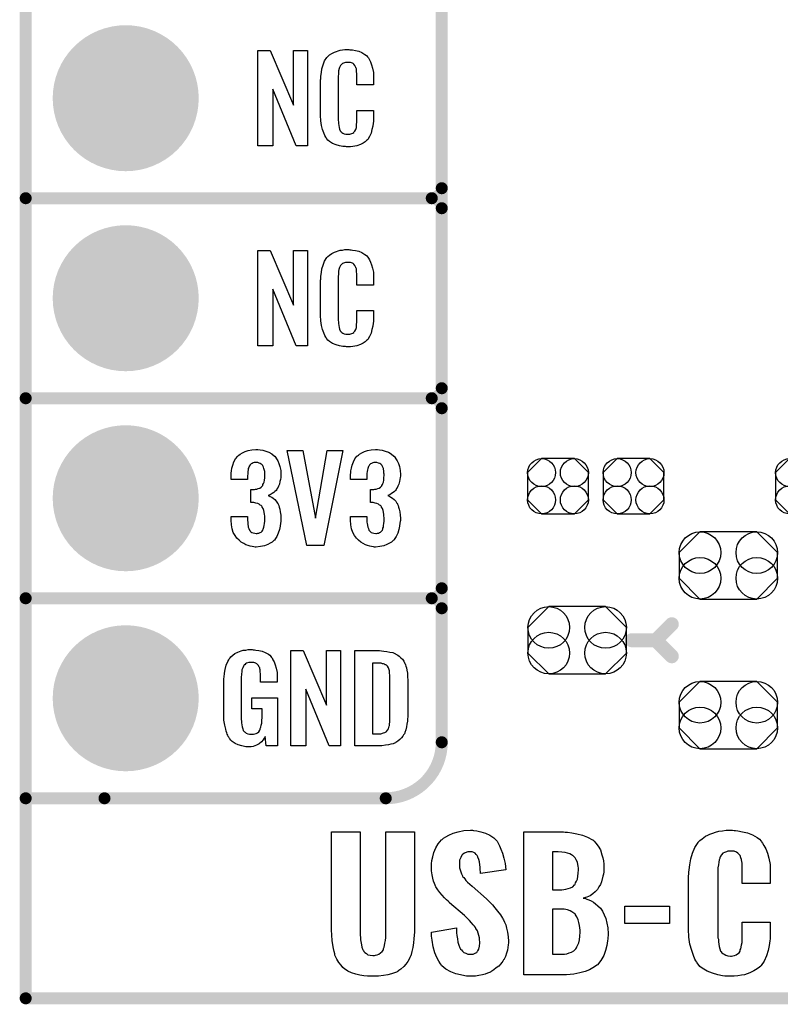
# Model space of a CAD drawing. Extents: x -0.07 to 0.96, y -0.15 to 1.54.
# Tile 1 of 14: x -0.05 to 0.33, y -0.15 to 0.34. Entities that reach past the tile are written whole.
import ezdxf

# ---------------------------------------------------------------- set-up
doc = ezdxf.new("R2010")
doc.units = 0
doc.layers.get('0').update_dxf_attribs({"linetype": 'CONTINUOUS'})
for name, color, linetype in [('gko', 6, 'CONTINUOUS'), ('gto', 2, 'CONTINUOUS'), ('gts', 1, 'CONTINUOUS')]:
    doc.layers.add(name, color=color, linetype=linetype)

# ---------------------------------------------------------------- blocks, each defined once
blk = doc.blocks.new('D35')
at = {"const_width": 0.003}
blk.add_lwpolyline([(-0.0015, 0, 1), (0.0015, 0, 1)], format="xyb", close=True, dxfattribs=at)
blk = doc.blocks.new('D37')
at = {"const_width": 0.0035}
blk.add_lwpolyline([(-0.00175, 0, 1), (0.00175, 0, 1)], format="xyb", close=True, dxfattribs=at)
blk = doc.blocks.new('D45')
blk.add_lwpolyline([(0.0152, -0.0068), (0.0152, 0.0068), (0.0082, 0.0138), (-0.0082, 0.0138), (-0.0152, 0.0068), (-0.0152, -0.0068), (-0.0082, -0.0138), (0.0082, -0.0138)], close=True)
for centre in [(-0.0082, 0.0068), (0.0082, 0.0068), (-0.0082, -0.0068), (0.0082, -0.0068)]:
    blk.add_circle(centre, 0.007)
blk = doc.blocks.new('D55')
blk.add_lwpolyline([(-0.0142, -0.0168), (0.0142, -0.0168), (0.0246, -0.0064), (0.0246, 0.0064), (0.0142, 0.0168), (-0.0142, 0.0168), (-0.0246, 0.0064), (-0.0246, -0.0064)], close=True)
for centre in [(-0.0142, 0.0064), (0.0142, 0.0064), (-0.0142, -0.0064), (0.0142, -0.0064)]:
    blk.add_circle(centre, 0.0104)
blk = doc.blocks.new('D61')
at = {"const_width": 0.0365}
blk.add_lwpolyline([(-0.01825, 0, 1), (0.01825, 0, 1)], format="xyb", close=True, dxfattribs=at)

msp = doc.modelspace()

# ---------------------------------------------------------------- linework, layer by layer
at = {"layer": 'gko', "color": 6, "const_width": 0.006}
for points in [[(-0.05, -0.15), (-0.05, 1.45)], [(-0.05, -0.15), (0.85, -0.15)]]:
    msp.add_lwpolyline(points, dxfattribs=at)
at = {"layer": 'gto', "color": 2}
for points, const_width in [([(0.158, -0.022), (0.158, 0.722)], 0.006), ([(0.158, 0.255), (0.158, 0.345)], 0.006), ([(-0.05, 0.25), (0.153, 0.25)], 0.006), ([(-0.05, 0.25), (0.153, 0.25)], 0.006), ([(0.153, 0.25), (0.153, 0.25)], 0.006), ([(0.153, 0.25), (0.153, 0.25)], 0.006), ([(0.158, 0.245), (0.158, 0.245)], 0.006), ([(0.158, 0.245), (0.158, 0.245)], 0.006), ([(0.158, 0.245), (0.158, 0.245)], 0.006), ([(0.158, 0.245), (0.158, 0.245)], 0.006), ([(0.158, 0.155), (0.158, 0.245)], 0.006), ([(-0.05, 0.15), (0.153, 0.15)], 0.006), ([(-0.05, 0.15), (0.153, 0.15)], 0.006), ([(0.153, 0.15), (0.153, 0.15)], 0.006), ([(0.153, 0.15), (0.153, 0.15)], 0.006), ([(0.158, 0.145), (0.158, 0.145)], 0.006), ([(0.158, 0.145), (0.158, 0.145)], 0.006), ([(0.158, 0.145), (0.158, 0.145)], 0.006), ([(0.158, 0.145), (0.158, 0.145)], 0.006), ([(0.158, 0.055), (0.158, 0.145)], 0.006), ([(-0.05, 0.05), (0.153, 0.05)], 0.006), ([(-0.05, 0.05), (0.153, 0.05)], 0.006), ([(0.153, 0.05), (0.153, 0.05)], 0.006), ([(0.153, 0.05), (0.153, 0.05)], 0.006), ([(0.158, 0.045), (0.158, 0.045)], 0.006), ([(0.158, 0.045), (0.158, 0.045)], 0.006), ([(0.158, 0.045), (0.158, 0.045)], 0.006), ([(0.158, 0.045), (0.158, 0.045)], 0.006), ([(0.265, 0.029), (0.273, 0.037)], 0.007), ([(0.253, 0.029), (0.265, 0.029)], 0.007), ([(0.265, 0.029), (0.273, 0.021)], 0.007), ([(-0.05, -0.05), (-0.0106, -0.05)], 0.006), ([(-0.05, -0.05), (0.13, -0.05)], 0.006), ([(0.13, -0.05), (0.13, -0.05)], 0.006), ([(0.13, -0.05), (0.13, -0.05)], 0.006)]:
    msp.add_lwpolyline(points, dxfattribs=dict(at, const_width=const_width))
for points in [[(0.0909, 0.2762), (0.0852, 0.2762), (0.0735, 0.3046), (0.0735, 0.2762), (0.0661, 0.2762), (0.0661, 0.3238), (0.0722, 0.3238), (0.0838, 0.2966), (0.0838, 0.3238), (0.0909, 0.3238), (0.0909, 0.2762)], [(0.1121, 0.3242), (0.1127, 0.3242), (0.1133, 0.3241), (0.1149, 0.3239), (0.1165, 0.3235), (0.1181, 0.3228), (0.1196, 0.3219), (0.1203, 0.3214), (0.1209, 0.3207), (0.121, 0.3205), (0.1214, 0.3201), (0.1218, 0.3192), (0.1224, 0.3181), (0.1229, 0.3167), (0.1234, 0.315), (0.1238, 0.3129), (0.1239, 0.3106), (0.1239, 0.3066), (0.1155, 0.3066), (0.1155, 0.3107), (0.1155, 0.3108), (0.1155, 0.3111), (0.1155, 0.3116), (0.1155, 0.3121), (0.1154, 0.3134), (0.1154, 0.3141), (0.1153, 0.3146), (0.1153, 0.3147), (0.1152, 0.3149), (0.115, 0.3154), (0.1146, 0.3163), (0.1141, 0.317), (0.1139, 0.3172), (0.1137, 0.3173), (0.1133, 0.3175), (0.1129, 0.3177), (0.1124, 0.3178), (0.1117, 0.3179), (0.1106, 0.3179), (0.1103, 0.3179), (0.1098, 0.3179), (0.1088, 0.3175), (0.1083, 0.3173), (0.1079, 0.3169), (0.1077, 0.3167), (0.1073, 0.3163), (0.1068, 0.3154), (0.1065, 0.3143), (0.1065, 0.3142), (0.1065, 0.3141), (0.1064, 0.3137), (0.1064, 0.3132), (0.1063, 0.3127), (0.1063, 0.3119), (0.1062, 0.3111), (0.1062, 0.3102), (0.1062, 0.2895), (0.1062, 0.2894), (0.1062, 0.2889), (0.1063, 0.2882), (0.1063, 0.2873), (0.1067, 0.2854), (0.1068, 0.2845), (0.1072, 0.2837), (0.1073, 0.2836), (0.1074, 0.2834), (0.1077, 0.2832), (0.108, 0.2829), (0.1086, 0.2825), (0.1092, 0.2822), (0.1101, 0.2821), (0.111, 0.282), (0.1114, 0.282), (0.1117, 0.2821), (0.1121, 0.2821), (0.1131, 0.2823), (0.1136, 0.2826), (0.114, 0.2829), (0.1141, 0.2829), (0.1141, 0.2831), (0.1145, 0.2835), (0.115, 0.2844), (0.1153, 0.2854), (0.1153, 0.2855), (0.1154, 0.2857), (0.1154, 0.286), (0.1154, 0.2865), (0.1154, 0.2871), (0.1155, 0.2878), (0.1155, 0.2886), (0.1155, 0.2895), (0.1155, 0.2938), (0.1239, 0.2938), (0.1239, 0.29), (0.1239, 0.2899), (0.1239, 0.2897), (0.1239, 0.2894), (0.1239, 0.2889), (0.1238, 0.2883), (0.1237, 0.2876), (0.1235, 0.2861), (0.1231, 0.2844), (0.1227, 0.2826), (0.1219, 0.2809), (0.121, 0.2794), (0.1209, 0.2792), (0.1204, 0.2788), (0.1197, 0.2782), (0.1187, 0.2775), (0.1173, 0.2769), (0.1155, 0.2762), (0.1146, 0.276), (0.1135, 0.2759), (0.1123, 0.2757), (0.1103, 0.2757), (0.1098, 0.2758), (0.1092, 0.2758), (0.1085, 0.2759), (0.1069, 0.2762), (0.1052, 0.2767), (0.1034, 0.2774), (0.1018, 0.2784), (0.1011, 0.279), (0.1005, 0.2797), (0.1005, 0.2798), (0.1004, 0.2799), (0.1002, 0.2802), (0.1, 0.2805), (0.0995, 0.2814), (0.099, 0.2827), (0.0983, 0.2844), (0.0979, 0.2864), (0.0975, 0.2887), (0.0974, 0.2914), (0.0974, 0.3083), (0.0974, 0.3084), (0.0974, 0.3087), (0.0974, 0.3091), (0.0975, 0.3096), (0.0975, 0.3103), (0.0976, 0.311), (0.0978, 0.3128), (0.0981, 0.3147), (0.0987, 0.3167), (0.0994, 0.3186), (0.1005, 0.3203), (0.1005, 0.3203), (0.1006, 0.3204), (0.101, 0.3209), (0.1018, 0.3216), (0.103, 0.3223), (0.1043, 0.323), (0.1053, 0.3234), (0.1062, 0.3237), (0.1072, 0.324), (0.1084, 0.3241), (0.1096, 0.3243), (0.1116, 0.3243), (0.1121, 0.3242)], [(0.0909, 0.1762), (0.0852, 0.1762), (0.0735, 0.2046), (0.0735, 0.1762), (0.0661, 0.1762), (0.0661, 0.2238), (0.0722, 0.2238), (0.0838, 0.1966), (0.0838, 0.2238), (0.0909, 0.2238), (0.0909, 0.1762)], [(0.1121, 0.2242), (0.1127, 0.2242), (0.1133, 0.2241), (0.1149, 0.2239), (0.1165, 0.2235), (0.1181, 0.2228), (0.1196, 0.2219), (0.1203, 0.2214), (0.1209, 0.2207), (0.121, 0.2205), (0.1214, 0.2201), (0.1218, 0.2192), (0.1224, 0.2181), (0.1229, 0.2167), (0.1234, 0.215), (0.1238, 0.213), (0.1239, 0.2106), (0.1239, 0.2066), (0.1155, 0.2066), (0.1155, 0.2107), (0.1155, 0.2108), (0.1155, 0.2111), (0.1155, 0.2116), (0.1155, 0.2121), (0.1154, 0.2134), (0.1154, 0.2141), (0.1153, 0.2146), (0.1153, 0.2147), (0.1152, 0.2149), (0.115, 0.2154), (0.1146, 0.2163), (0.1141, 0.217), (0.1139, 0.2172), (0.1137, 0.2173), (0.1133, 0.2175), (0.1129, 0.2177), (0.1124, 0.2178), (0.1117, 0.2179), (0.1106, 0.2179), (0.1103, 0.2179), (0.1098, 0.2179), (0.1088, 0.2175), (0.1083, 0.2173), (0.1079, 0.2169), (0.1077, 0.2167), (0.1073, 0.2163), (0.1068, 0.2154), (0.1065, 0.2143), (0.1065, 0.2142), (0.1065, 0.2141), (0.1064, 0.2137), (0.1064, 0.2132), (0.1063, 0.2127), (0.1063, 0.2119), (0.1062, 0.2111), (0.1062, 0.2102), (0.1062, 0.1895), (0.1062, 0.1894), (0.1062, 0.1889), (0.1063, 0.1882), (0.1063, 0.1873), (0.1067, 0.1854), (0.1068, 0.1845), (0.1072, 0.1837), (0.1073, 0.1836), (0.1074, 0.1834), (0.1077, 0.1832), (0.108, 0.1829), (0.1086, 0.1825), (0.1092, 0.1822), (0.1101, 0.1821), (0.111, 0.182), (0.1114, 0.182), (0.1117, 0.1821), (0.1121, 0.1821), (0.1131, 0.1823), (0.1136, 0.1826), (0.114, 0.1829), (0.1141, 0.1829), (0.1141, 0.1831), (0.1145, 0.1835), (0.115, 0.1844), (0.1153, 0.1854), (0.1153, 0.1855), (0.1154, 0.1857), (0.1154, 0.186), (0.1154, 0.1865), (0.1154, 0.187), (0.1155, 0.1878), (0.1155, 0.1886), (0.1155, 0.1895), (0.1155, 0.1938), (0.1239, 0.1938), (0.1239, 0.19), (0.1239, 0.1899), (0.1239, 0.1897), (0.1239, 0.1894), (0.1239, 0.1889), (0.1238, 0.1883), (0.1237, 0.1876), (0.1235, 0.1861), (0.1231, 0.1844), (0.1227, 0.1826), (0.1219, 0.1809), (0.121, 0.1794), (0.1209, 0.1792), (0.1204, 0.1788), (0.1197, 0.1782), (0.1187, 0.1775), (0.1173, 0.1769), (0.1155, 0.1762), (0.1146, 0.176), (0.1135, 0.1759), (0.1123, 0.1757), (0.1103, 0.1757), (0.1098, 0.1758), (0.1092, 0.1758), (0.1085, 0.1759), (0.1069, 0.1762), (0.1052, 0.1767), (0.1034, 0.1774), (0.1018, 0.1784), (0.1011, 0.179), (0.1005, 0.1797), (0.1005, 0.1798), (0.1004, 0.1799), (0.1002, 0.1802), (0.1, 0.1805), (0.0995, 0.1814), (0.099, 0.1827), (0.0983, 0.1844), (0.0979, 0.1864), (0.0975, 0.1887), (0.0974, 0.1914), (0.0974, 0.2083), (0.0974, 0.2084), (0.0974, 0.2087), (0.0974, 0.2091), (0.0975, 0.2096), (0.0975, 0.2103), (0.0976, 0.211), (0.0978, 0.2128), (0.0981, 0.2147), (0.0987, 0.2166), (0.0994, 0.2186), (0.1005, 0.2203), (0.1005, 0.2203), (0.1006, 0.2204), (0.101, 0.2209), (0.1018, 0.2216), (0.103, 0.2223), (0.1043, 0.223), (0.1053, 0.2234), (0.1062, 0.2237), (0.1072, 0.224), (0.1084, 0.2241), (0.1096, 0.2243), (0.1116, 0.2243), (0.1121, 0.2242)], [(0.0661, 0.1243), (0.0672, 0.1242), (0.0685, 0.124), (0.07, 0.1235), (0.0716, 0.123), (0.0731, 0.1222), (0.0744, 0.1211), (0.0746, 0.121), (0.0749, 0.1206), (0.0754, 0.1197), (0.076, 0.1187), (0.0766, 0.1174), (0.0771, 0.1159), (0.0775, 0.1139), (0.0776, 0.1118), (0.0776, 0.1116), (0.0776, 0.1111), (0.0775, 0.1103), (0.0774, 0.1094), (0.0771, 0.1083), (0.0769, 0.1071), (0.0764, 0.106), (0.0759, 0.1049), (0.0758, 0.1048), (0.0756, 0.1044), (0.0752, 0.1039), (0.0746, 0.1034), (0.074, 0.1028), (0.0733, 0.1023), (0.0723, 0.1017), (0.0713, 0.1013), (0.0714, 0.1013), (0.0718, 0.1012), (0.0723, 0.1009), (0.073, 0.1005), (0.0737, 0.1), (0.0746, 0.0993), (0.0753, 0.0985), (0.0759, 0.0975), (0.076, 0.0975), (0.0762, 0.0971), (0.0765, 0.0964), (0.0768, 0.0956), (0.0771, 0.0945), (0.0773, 0.0932), (0.0775, 0.0916), (0.0776, 0.09), (0.0776, 0.0899), (0.0776, 0.0897), (0.0776, 0.0893), (0.0776, 0.0889), (0.0775, 0.0883), (0.0774, 0.0876), (0.0772, 0.0861), (0.0769, 0.0843), (0.0763, 0.0826), (0.0756, 0.0809), (0.0746, 0.0793), (0.0745, 0.0791), (0.074, 0.0788), (0.0733, 0.0781), (0.0722, 0.0775), (0.071, 0.0768), (0.0694, 0.0762), (0.0674, 0.0758), (0.0652, 0.0756), (0.0647, 0.0756), (0.0641, 0.0757), (0.0633, 0.0758), (0.0623, 0.076), (0.0612, 0.0764), (0.0601, 0.0767), (0.059, 0.0773), (0.0578, 0.078), (0.0567, 0.079), (0.0556, 0.08), (0.0547, 0.0814), (0.0538, 0.0828), (0.0533, 0.0847), (0.0529, 0.0867), (0.0527, 0.0891), (0.0527, 0.0908), (0.0609, 0.0908), (0.0609, 0.0894), (0.0609, 0.0892), (0.0609, 0.0889), (0.061, 0.0881), (0.0611, 0.0874), (0.0613, 0.0856), (0.0616, 0.0848), (0.0619, 0.084), (0.062, 0.084), (0.0621, 0.0838), (0.0623, 0.0835), (0.0626, 0.0832), (0.0631, 0.0829), (0.0637, 0.0827), (0.0645, 0.0825), (0.0653, 0.0824), (0.0657, 0.0824), (0.0661, 0.0825), (0.0666, 0.0826), (0.0672, 0.0828), (0.0677, 0.0831), (0.0683, 0.0836), (0.0686, 0.0841), (0.0686, 0.0842), (0.0688, 0.0845), (0.0689, 0.085), (0.0691, 0.0855), (0.0693, 0.0864), (0.0694, 0.0873), (0.0696, 0.0885), (0.0696, 0.0898), (0.0696, 0.09), (0.0696, 0.0904), (0.0695, 0.0911), (0.0694, 0.092), (0.069, 0.0938), (0.0687, 0.0948), (0.0683, 0.0956), (0.0682, 0.0957), (0.068, 0.096), (0.0677, 0.0963), (0.0672, 0.0966), (0.0667, 0.0971), (0.066, 0.0974), (0.065, 0.0976), (0.064, 0.0978), (0.0626, 0.0978), (0.0626, 0.1044), (0.0644, 0.1044), (0.0649, 0.1045), (0.0656, 0.1046), (0.0663, 0.1048), (0.0671, 0.1051), (0.0677, 0.1055), (0.0683, 0.1061), (0.0684, 0.1062), (0.0685, 0.1063), (0.0686, 0.1068), (0.0689, 0.1074), (0.0692, 0.1081), (0.0694, 0.1091), (0.0695, 0.1102), (0.0696, 0.1115), (0.0696, 0.1117), (0.0696, 0.1121), (0.0695, 0.1126), (0.0695, 0.1133), (0.0691, 0.1148), (0.0689, 0.1156), (0.0685, 0.1162), (0.0685, 0.1163), (0.0684, 0.1165), (0.0681, 0.1168), (0.0678, 0.1171), (0.0673, 0.1173), (0.0667, 0.1176), (0.066, 0.1178), (0.0651, 0.1179), (0.0648, 0.1179), (0.0643, 0.1178), (0.0638, 0.1177), (0.0633, 0.1174), (0.0627, 0.1172), (0.0622, 0.1167), (0.0618, 0.1161), (0.0618, 0.116), (0.0617, 0.1159), (0.0615, 0.1154), (0.0613, 0.1149), (0.0612, 0.1142), (0.0611, 0.1134), (0.061, 0.1123), (0.0609, 0.1111), (0.0609, 0.1094), (0.0527, 0.1094), (0.0527, 0.1116), (0.0527, 0.1117), (0.0527, 0.1119), (0.0527, 0.1122), (0.0528, 0.1126), (0.0529, 0.1137), (0.0531, 0.1151), (0.0536, 0.1166), (0.0541, 0.1182), (0.0549, 0.1197), (0.056, 0.121), (0.0562, 0.1212), (0.0566, 0.1216), (0.0573, 0.1221), (0.0584, 0.1227), (0.0597, 0.1234), (0.0612, 0.1238), (0.063, 0.1242), (0.0651, 0.1244), (0.0657, 0.1244), (0.0661, 0.1243)], [(0.099, 0.0763), (0.0905, 0.0763), (0.0808, 0.1238), (0.0885, 0.1238), (0.0948, 0.0901), (0.1007, 0.1238), (0.1085, 0.1238), (0.099, 0.0763)], [(0.1258, 0.1243), (0.1269, 0.1242), (0.1282, 0.124), (0.1297, 0.1235), (0.1313, 0.123), (0.1327, 0.1222), (0.134, 0.1211), (0.1342, 0.121), (0.1346, 0.1206), (0.1351, 0.1197), (0.1357, 0.1187), (0.1363, 0.1174), (0.1368, 0.1159), (0.1372, 0.1139), (0.1373, 0.1118), (0.1373, 0.1116), (0.1373, 0.1111), (0.1372, 0.1103), (0.1371, 0.1094), (0.1368, 0.1083), (0.1365, 0.1071), (0.1361, 0.106), (0.1355, 0.1049), (0.1354, 0.1048), (0.1352, 0.1044), (0.1349, 0.1039), (0.1343, 0.1034), (0.1337, 0.1028), (0.1329, 0.1023), (0.132, 0.1017), (0.131, 0.1013), (0.1311, 0.1013), (0.1314, 0.1012), (0.132, 0.1009), (0.1326, 0.1005), (0.1334, 0.1), (0.1342, 0.0993), (0.135, 0.0985), (0.1356, 0.0975), (0.1357, 0.0975), (0.1359, 0.0971), (0.1362, 0.0964), (0.1364, 0.0956), (0.1367, 0.0945), (0.137, 0.0932), (0.1372, 0.0916), (0.1373, 0.09), (0.1373, 0.0899), (0.1373, 0.0897), (0.1373, 0.0893), (0.1373, 0.0889), (0.1372, 0.0883), (0.1371, 0.0876), (0.1369, 0.0861), (0.1365, 0.0843), (0.136, 0.0826), (0.1352, 0.0809), (0.1342, 0.0793), (0.1341, 0.0791), (0.1337, 0.0788), (0.1329, 0.0781), (0.1319, 0.0775), (0.1306, 0.0768), (0.129, 0.0762), (0.1271, 0.0758), (0.1249, 0.0756), (0.1243, 0.0756), (0.1238, 0.0757), (0.1229, 0.0758), (0.122, 0.076), (0.1209, 0.0764), (0.1198, 0.0767), (0.1187, 0.0773), (0.1175, 0.078), (0.1164, 0.079), (0.1153, 0.08), (0.1143, 0.0814), (0.1135, 0.0828), (0.1129, 0.0847), (0.1126, 0.0867), (0.1124, 0.0891), (0.1124, 0.0908), (0.1205, 0.0908), (0.1205, 0.0894), (0.1205, 0.0892), (0.1205, 0.0889), (0.1206, 0.0881), (0.1207, 0.0874), (0.121, 0.0856), (0.1213, 0.0848), (0.1215, 0.084), (0.1216, 0.084), (0.1217, 0.0838), (0.122, 0.0835), (0.1223, 0.0832), (0.1227, 0.0829), (0.1234, 0.0827), (0.1241, 0.0825), (0.125, 0.0824), (0.1253, 0.0824), (0.1258, 0.0825), (0.1263, 0.0826), (0.1268, 0.0828), (0.1274, 0.0831), (0.1279, 0.0836), (0.1283, 0.0841), (0.1283, 0.0842), (0.1285, 0.0845), (0.1286, 0.085), (0.1288, 0.0855), (0.1289, 0.0864), (0.129, 0.0873), (0.1292, 0.0885), (0.1292, 0.0898), (0.1292, 0.09), (0.1292, 0.0904), (0.1291, 0.0911), (0.129, 0.092), (0.1287, 0.0938), (0.1284, 0.0948), (0.1279, 0.0956), (0.1278, 0.0957), (0.1277, 0.096), (0.1274, 0.0963), (0.1269, 0.0966), (0.1264, 0.0971), (0.1256, 0.0974), (0.1247, 0.0976), (0.1237, 0.0978), (0.1223, 0.0978), (0.1223, 0.1044), (0.124, 0.1044), (0.1246, 0.1045), (0.1252, 0.1046), (0.126, 0.1048), (0.1267, 0.1051), (0.1274, 0.1055), (0.1279, 0.1061), (0.128, 0.1062), (0.1281, 0.1063), (0.1283, 0.1068), (0.1286, 0.1074), (0.1289, 0.1081), (0.129, 0.1091), (0.1291, 0.1102), (0.1292, 0.1115), (0.1292, 0.1117), (0.1292, 0.1121), (0.1291, 0.1126), (0.1291, 0.1133), (0.1288, 0.1148), (0.1286, 0.1156), (0.1282, 0.1162), (0.1282, 0.1163), (0.128, 0.1165), (0.1277, 0.1168), (0.1275, 0.1171), (0.127, 0.1173), (0.1264, 0.1176), (0.1256, 0.1178), (0.1248, 0.1179), (0.1244, 0.1179), (0.124, 0.1178), (0.1235, 0.1177), (0.1229, 0.1174), (0.1224, 0.1172), (0.1218, 0.1167), (0.1215, 0.1161), (0.1215, 0.116), (0.1214, 0.1159), (0.1212, 0.1154), (0.121, 0.1149), (0.1209, 0.1142), (0.1207, 0.1134), (0.1206, 0.1123), (0.1205, 0.1111), (0.1205, 0.1094), (0.1124, 0.1094), (0.1124, 0.1116), (0.1124, 0.1117), (0.1124, 0.1119), (0.1124, 0.1122), (0.1125, 0.1126), (0.1126, 0.1137), (0.1128, 0.1151), (0.1132, 0.1166), (0.1138, 0.1182), (0.1145, 0.1197), (0.1156, 0.121), (0.1158, 0.1212), (0.1163, 0.1216), (0.1169, 0.1221), (0.118, 0.1227), (0.1193, 0.1234), (0.1209, 0.1238), (0.1227, 0.1242), (0.1248, 0.1244), (0.1253, 0.1244), (0.1258, 0.1243)], [(0.0637, 0.0242), (0.0644, 0.0242), (0.065, 0.0241), (0.0665, 0.0239), (0.0682, 0.0235), (0.0698, 0.0228), (0.0714, 0.022), (0.0721, 0.0215), (0.0727, 0.0208), (0.0728, 0.0206), (0.0732, 0.0202), (0.0736, 0.0193), (0.0743, 0.0182), (0.0748, 0.0167), (0.0753, 0.015), (0.0757, 0.0129), (0.0758, 0.0105), (0.0758, 0.008), (0.0674, 0.008), (0.0674, 0.0106), (0.0674, 0.0107), (0.0674, 0.0111), (0.0674, 0.0116), (0.0674, 0.0121), (0.0672, 0.0134), (0.0672, 0.0142), (0.0671, 0.0147), (0.0671, 0.0148), (0.067, 0.015), (0.067, 0.0153), (0.0668, 0.0156), (0.0664, 0.0164), (0.0658, 0.0171), (0.0656, 0.0172), (0.0653, 0.0174), (0.065, 0.0176), (0.0646, 0.0177), (0.064, 0.0179), (0.0635, 0.0179), (0.0623, 0.0179), (0.062, 0.0179), (0.0615, 0.0179), (0.0604, 0.0175), (0.0599, 0.0172), (0.0595, 0.0168), (0.0593, 0.0167), (0.0589, 0.0161), (0.0585, 0.0153), (0.0581, 0.0142), (0.0581, 0.0141), (0.0581, 0.0139), (0.058, 0.0135), (0.058, 0.013), (0.0579, 0.0124), (0.0579, 0.0117), (0.0578, 0.0108), (0.0578, 0.0099), (0.0578, -0.01), (0.0578, -0.0102), (0.0578, -0.0106), (0.0579, -0.0114), (0.0579, -0.0123), (0.0581, -0.0132), (0.0583, -0.0142), (0.0585, -0.0153), (0.0588, -0.0161), (0.0589, -0.0162), (0.059, -0.0164), (0.0594, -0.0167), (0.0598, -0.017), (0.0603, -0.0174), (0.0611, -0.0178), (0.0619, -0.0179), (0.0629, -0.018), (0.0634, -0.018), (0.0639, -0.0179), (0.0646, -0.0178), (0.0652, -0.0176), (0.0659, -0.0172), (0.0665, -0.0167), (0.067, -0.016), (0.0671, -0.0159), (0.0672, -0.0156), (0.0673, -0.0151), (0.0676, -0.0144), (0.0678, -0.0135), (0.068, -0.0124), (0.0681, -0.0111), (0.0682, -0.0096), (0.0682, -0.0052), (0.0631, -0.0052), (0.0631, 0.0003), (0.0759, 0.0003), (0.0759, -0.0238), (0.0703, -0.0238), (0.0697, -0.0191), (0.0697, -0.0192), (0.0697, -0.0193), (0.0693, -0.02), (0.0687, -0.0208), (0.0679, -0.0217), (0.0668, -0.0227), (0.0654, -0.0235), (0.0637, -0.0241), (0.0627, -0.0242), (0.0617, -0.0243), (0.0611, -0.0243), (0.0606, -0.0242), (0.06, -0.0242), (0.0594, -0.0241), (0.058, -0.0238), (0.0563, -0.0233), (0.0548, -0.0226), (0.0533, -0.0216), (0.0525, -0.021), (0.052, -0.0203), (0.052, -0.0202), (0.0519, -0.0201), (0.0517, -0.0198), (0.0515, -0.0195), (0.0513, -0.0191), (0.0511, -0.0185), (0.0508, -0.0179), (0.0505, -0.0172), (0.0502, -0.0164), (0.05, -0.0154), (0.0495, -0.0134), (0.0491, -0.0109), (0.049, -0.0081), (0.049, 0.0079), (0.049, 0.008), (0.049, 0.0082), (0.049, 0.0086), (0.0491, 0.0092), (0.0491, 0.0099), (0.0492, 0.0106), (0.0494, 0.0125), (0.0498, 0.0144), (0.0503, 0.0165), (0.0511, 0.0184), (0.0515, 0.0193), (0.0521, 0.0202), (0.0521, 0.0203), (0.0523, 0.0203), (0.0526, 0.0208), (0.0535, 0.0215), (0.0546, 0.0223), (0.056, 0.023), (0.0569, 0.0234), (0.0578, 0.0237), (0.0588, 0.024), (0.06, 0.0241), (0.0612, 0.0243), (0.0633, 0.0243), (0.0637, 0.0242)], [(0.1074, -0.0238), (0.1017, -0.0238), (0.09, 0.0046), (0.09, -0.0238), (0.0826, -0.0238), (0.0826, 0.0238), (0.0887, 0.0238), (0.1003, -0.0034), (0.1003, 0.0238), (0.1074, 0.0238), (0.1074, -0.0238)], [(0.1278, 0.0237), (0.1291, 0.0236), (0.1306, 0.0234), (0.1321, 0.0231), (0.1336, 0.0228), (0.1349, 0.0222), (0.1351, 0.0221), (0.1354, 0.0219), (0.136, 0.0216), (0.1367, 0.021), (0.1375, 0.0203), (0.1383, 0.0195), (0.139, 0.0185), (0.1396, 0.0174), (0.1397, 0.0172), (0.1398, 0.0168), (0.14, 0.0161), (0.1403, 0.0152), (0.1405, 0.014), (0.1408, 0.0125), (0.1409, 0.0108), (0.141, 0.009), (0.141, -0.0083), (0.141, -0.0084), (0.141, -0.0086), (0.141, -0.0089), (0.141, -0.0093), (0.1409, -0.0103), (0.1408, -0.0115), (0.1406, -0.0129), (0.1404, -0.0143), (0.14, -0.0158), (0.1396, -0.0171), (0.1395, -0.0173), (0.1393, -0.0177), (0.1389, -0.0182), (0.1385, -0.019), (0.1378, -0.0198), (0.1371, -0.0206), (0.1361, -0.0214), (0.135, -0.0221), (0.1348, -0.0222), (0.1344, -0.0224), (0.1337, -0.0227), (0.1326, -0.0229), (0.1314, -0.0232), (0.1299, -0.0235), (0.1281, -0.0237), (0.1262, -0.0238), (0.1146, -0.0238), (0.1146, 0.0238), (0.1268, 0.0238), (0.1278, 0.0237)], [(0.1269, 0.0176), (0.1233, 0.0176), (0.1233, -0.0178), (0.1265, -0.0178), (0.127, -0.0177), (0.1276, -0.0177), (0.1289, -0.0173), (0.1296, -0.0171), (0.1302, -0.0167), (0.1302, -0.0167), (0.1303, -0.0166), (0.1308, -0.016), (0.1314, -0.0152), (0.1315, -0.0146), (0.1317, -0.014), (0.1317, -0.0139), (0.1318, -0.0136), (0.1318, -0.0132), (0.1319, -0.0127), (0.132, -0.0119), (0.132, -0.011), (0.1321, -0.0099), (0.1321, -0.0087), (0.1321, 0.0095), (0.1321, 0.0097), (0.1321, 0.0101), (0.1321, 0.0106), (0.1321, 0.0113), (0.1319, 0.0129), (0.1318, 0.0137), (0.1317, 0.0143), (0.1317, 0.0144), (0.1316, 0.0146), (0.1315, 0.0149), (0.1314, 0.0153), (0.1308, 0.0161), (0.1304, 0.0165), (0.13, 0.0167), (0.1299, 0.0167), (0.1297, 0.0168), (0.1294, 0.017), (0.1289, 0.0172), (0.1284, 0.0173), (0.1277, 0.0175), (0.1269, 0.0176)], [(0.1443, -0.1157), (0.1443, -0.1158), (0.1443, -0.116), (0.1443, -0.1164), (0.1443, -0.1169), (0.1442, -0.1185), (0.144, -0.1203), (0.1439, -0.1223), (0.1436, -0.1246), (0.143, -0.1266), (0.1425, -0.1287), (0.1424, -0.129), (0.1421, -0.1296), (0.1417, -0.1305), (0.141, -0.1316), (0.1401, -0.1329), (0.139, -0.1341), (0.1376, -0.1354), (0.1361, -0.1365), (0.136, -0.1366), (0.1353, -0.1369), (0.1343, -0.1373), (0.1328, -0.1378), (0.1311, -0.1382), (0.1289, -0.1386), (0.1264, -0.1389), (0.1236, -0.139), (0.1224, -0.139), (0.1208, -0.1389), (0.119, -0.1387), (0.1171, -0.1384), (0.115, -0.1379), (0.1129, -0.1373), (0.1111, -0.1365), (0.111, -0.1364), (0.1104, -0.1359), (0.1096, -0.1354), (0.1086, -0.1346), (0.1077, -0.1334), (0.1065, -0.1321), (0.1056, -0.1305), (0.1047, -0.1287), (0.1046, -0.1285), (0.1045, -0.1278), (0.1042, -0.1266), (0.1039, -0.1251), (0.1035, -0.1233), (0.1032, -0.1211), (0.1031, -0.1185), (0.1029, -0.1157), (0.1029, -0.0668), (0.1172, -0.0668), (0.1172, -0.1178), (0.1172, -0.118), (0.1172, -0.1186), (0.1174, -0.1194), (0.1174, -0.1207), (0.1178, -0.1232), (0.1181, -0.1244), (0.1185, -0.1257), (0.1185, -0.1258), (0.1188, -0.1261), (0.119, -0.1266), (0.1196, -0.1271), (0.1203, -0.1276), (0.1211, -0.1282), (0.1222, -0.1285), (0.1236, -0.1286), (0.1243, -0.1286), (0.1249, -0.1285), (0.1257, -0.1282), (0.1265, -0.1279), (0.1274, -0.1273), (0.1282, -0.1266), (0.1288, -0.1257), (0.1288, -0.1255), (0.1289, -0.1251), (0.1292, -0.1244), (0.1294, -0.1236), (0.1296, -0.1225), (0.1299, -0.1211), (0.13, -0.1196), (0.13, -0.1178), (0.13, -0.0668), (0.1443, -0.0668), (0.1443, -0.1157)], [(0.1739, -0.0661), (0.1755, -0.0663), (0.1776, -0.0667), (0.1798, -0.0674), (0.1821, -0.0684), (0.184, -0.0697), (0.1857, -0.0715), (0.1858, -0.0718), (0.1862, -0.0725), (0.1869, -0.0738), (0.1876, -0.0754), (0.1883, -0.0775), (0.1891, -0.0799), (0.1897, -0.0826), (0.19, -0.0858), (0.1773, -0.0876), (0.1773, -0.0874), (0.1773, -0.0867), (0.1772, -0.0857), (0.1772, -0.0846), (0.1768, -0.0818), (0.1765, -0.0806), (0.1761, -0.0795), (0.1761, -0.0793), (0.1759, -0.079), (0.1757, -0.0786), (0.1752, -0.0781), (0.1747, -0.0775), (0.174, -0.0771), (0.1732, -0.0768), (0.1721, -0.0767), (0.1716, -0.0767), (0.1711, -0.0768), (0.1705, -0.077), (0.1693, -0.0774), (0.1686, -0.0779), (0.168, -0.0785), (0.168, -0.0786), (0.1679, -0.0788), (0.1675, -0.0796), (0.1669, -0.081), (0.1668, -0.0826), (0.1668, -0.0828), (0.1668, -0.0832), (0.1669, -0.0839), (0.1669, -0.0847), (0.1675, -0.0867), (0.1678, -0.0878), (0.1683, -0.0888), (0.1684, -0.0889), (0.1686, -0.0892), (0.169, -0.0896), (0.1696, -0.0903), (0.1701, -0.0911), (0.1709, -0.0919), (0.1721, -0.0929), (0.1732, -0.094), (0.1804, -0.1003), (0.1807, -0.1006), (0.1812, -0.1011), (0.1822, -0.1021), (0.1833, -0.1033), (0.1845, -0.1047), (0.1859, -0.1064), (0.1873, -0.1082), (0.1884, -0.11), (0.1886, -0.1103), (0.1889, -0.1108), (0.1894, -0.1119), (0.19, -0.1132), (0.1904, -0.115), (0.1909, -0.1169), (0.1912, -0.1192), (0.1913, -0.1215), (0.1913, -0.1218), (0.1913, -0.1223), (0.1912, -0.1233), (0.1911, -0.1246), (0.1908, -0.126), (0.1904, -0.1275), (0.1898, -0.1291), (0.189, -0.1307), (0.1889, -0.1308), (0.1886, -0.1314), (0.188, -0.1321), (0.1873, -0.1329), (0.1865, -0.1339), (0.1852, -0.1348), (0.184, -0.1358), (0.1825, -0.1368), (0.1823, -0.1369), (0.1818, -0.1371), (0.1808, -0.1375), (0.1797, -0.1379), (0.1783, -0.1383), (0.1766, -0.1386), (0.1748, -0.1389), (0.1729, -0.139), (0.1719, -0.139), (0.1712, -0.1389), (0.1704, -0.1389), (0.1696, -0.1387), (0.1673, -0.1383), (0.165, -0.1378), (0.1625, -0.1368), (0.1601, -0.1355), (0.158, -0.1337), (0.1579, -0.1334), (0.1573, -0.1328), (0.1565, -0.1314), (0.1555, -0.1296), (0.1546, -0.1272), (0.1537, -0.1243), (0.1532, -0.121), (0.1529, -0.119), (0.1528, -0.1169), (0.1653, -0.1148), (0.1653, -0.115), (0.1653, -0.1151), (0.1653, -0.116), (0.1654, -0.1172), (0.1655, -0.1186), (0.1658, -0.1203), (0.1661, -0.1219), (0.1665, -0.1235), (0.1671, -0.1248), (0.1672, -0.125), (0.1673, -0.1254), (0.1678, -0.1258), (0.1684, -0.1264), (0.1691, -0.1271), (0.1701, -0.1275), (0.1711, -0.1279), (0.1723, -0.128), (0.1727, -0.128), (0.1732, -0.1279), (0.1737, -0.1279), (0.175, -0.1273), (0.1755, -0.1271), (0.1759, -0.1265), (0.1759, -0.1264), (0.1761, -0.1262), (0.1765, -0.1254), (0.1769, -0.124), (0.1771, -0.1223), (0.1771, -0.1222), (0.1771, -0.1217), (0.1769, -0.1208), (0.1768, -0.1198), (0.1762, -0.1175), (0.1758, -0.1162), (0.1751, -0.1151), (0.175, -0.115), (0.1748, -0.1146), (0.1743, -0.114), (0.1737, -0.1132), (0.1729, -0.1122), (0.1719, -0.1111), (0.1707, -0.1099), (0.1693, -0.1086), (0.1619, -0.1022), (0.1618, -0.1021), (0.1612, -0.1015), (0.1604, -0.1007), (0.1593, -0.0997), (0.1582, -0.0985), (0.1571, -0.0971), (0.156, -0.0957), (0.155, -0.0942), (0.1548, -0.094), (0.1547, -0.0935), (0.1543, -0.0926), (0.1539, -0.0914), (0.1535, -0.09), (0.1532, -0.0882), (0.1529, -0.0863), (0.1528, -0.0842), (0.1528, -0.084), (0.1528, -0.0838), (0.1528, -0.0833), (0.1529, -0.0828), (0.153, -0.0811), (0.1535, -0.0792), (0.154, -0.0771), (0.155, -0.0747), (0.1562, -0.0727), (0.1579, -0.0707), (0.1582, -0.0706), (0.1589, -0.07), (0.1601, -0.0692), (0.1616, -0.0684), (0.1637, -0.0675), (0.1662, -0.0667), (0.1691, -0.0661), (0.1723, -0.066), (0.1733, -0.066), (0.1739, -0.0661)], [(0.2197, -0.067), (0.2208, -0.067), (0.223, -0.0672), (0.2256, -0.0678), (0.2283, -0.0685), (0.2309, -0.0695), (0.2333, -0.0707), (0.2335, -0.0708), (0.2342, -0.0714), (0.2351, -0.0725), (0.2362, -0.0739), (0.2373, -0.0758), (0.2381, -0.0782), (0.2385, -0.0797), (0.2388, -0.0813), (0.2391, -0.0829), (0.2391, -0.0847), (0.2391, -0.0849), (0.2391, -0.0853), (0.2391, -0.086), (0.239, -0.0868), (0.2388, -0.0879), (0.2385, -0.089), (0.2378, -0.0917), (0.2373, -0.0931), (0.2366, -0.0943), (0.2358, -0.0956), (0.2347, -0.0968), (0.2335, -0.0978), (0.2322, -0.0987), (0.2305, -0.0994), (0.2287, -0.0999), (0.2288, -0.0999), (0.2292, -0.1), (0.2298, -0.1001), (0.2306, -0.1004), (0.2316, -0.1008), (0.2327, -0.1012), (0.2338, -0.1019), (0.2349, -0.1028), (0.236, -0.1037), (0.2373, -0.105), (0.2383, -0.1065), (0.2392, -0.1082), (0.2401, -0.1101), (0.2406, -0.1124), (0.241, -0.1148), (0.2412, -0.1178), (0.2412, -0.1179), (0.2412, -0.1182), (0.2412, -0.1187), (0.241, -0.1194), (0.241, -0.1203), (0.2409, -0.1212), (0.2405, -0.1236), (0.2399, -0.1261), (0.239, -0.1286), (0.2376, -0.1311), (0.2358, -0.1332), (0.2355, -0.1334), (0.2348, -0.134), (0.2335, -0.1347), (0.2319, -0.1357), (0.2297, -0.1366), (0.227, -0.1373), (0.224, -0.1379), (0.2204, -0.1382), (0.199, -0.1382), (0.199, -0.0668), (0.2188, -0.0668), (0.2197, -0.067)], [(0.3041, -0.0661), (0.3049, -0.0661), (0.306, -0.0663), (0.3084, -0.0667), (0.3109, -0.0672), (0.3134, -0.0682), (0.3157, -0.0696), (0.3168, -0.0704), (0.3177, -0.0714), (0.3178, -0.0717), (0.3184, -0.0724), (0.319, -0.0736), (0.32, -0.0753), (0.3209, -0.0774), (0.3215, -0.08), (0.3221, -0.0831), (0.3222, -0.0865), (0.3222, -0.0926), (0.3082, -0.0926), (0.3082, -0.086), (0.3082, -0.0858), (0.3082, -0.0854), (0.3082, -0.0849), (0.3082, -0.0842), (0.3081, -0.0825), (0.3078, -0.0808), (0.3078, -0.0807), (0.3078, -0.0806), (0.3075, -0.0797), (0.3071, -0.0786), (0.3063, -0.0777), (0.306, -0.0775), (0.3053, -0.077), (0.3041, -0.0765), (0.3024, -0.0764), (0.3017, -0.0764), (0.301, -0.0765), (0.3003, -0.0767), (0.2993, -0.0771), (0.2985, -0.0775), (0.2978, -0.0782), (0.2973, -0.079), (0.2973, -0.0792), (0.2971, -0.0795), (0.297, -0.0801), (0.2967, -0.0808), (0.2966, -0.082), (0.2963, -0.0832), (0.2961, -0.0847), (0.2961, -0.0864), (0.2961, -0.1189), (0.2961, -0.1192), (0.2961, -0.1197), (0.2963, -0.1205), (0.2963, -0.1217), (0.2967, -0.1241), (0.297, -0.1253), (0.2974, -0.1264), (0.2975, -0.1265), (0.2977, -0.1268), (0.2981, -0.1272), (0.2985, -0.1276), (0.2992, -0.128), (0.3, -0.1285), (0.3011, -0.1287), (0.3024, -0.1289), (0.3029, -0.1289), (0.3036, -0.1287), (0.3043, -0.1286), (0.3052, -0.1283), (0.3059, -0.1278), (0.3066, -0.1272), (0.3071, -0.1264), (0.3071, -0.1262), (0.3072, -0.1258), (0.3075, -0.1253), (0.3077, -0.1244), (0.3079, -0.1233), (0.3081, -0.1221), (0.3082, -0.1205), (0.3082, -0.1189), (0.3082, -0.1119), (0.3222, -0.1119), (0.3222, -0.1178), (0.3222, -0.1179), (0.3222, -0.1182), (0.3222, -0.1187), (0.3222, -0.1194), (0.3221, -0.1203), (0.322, -0.1212), (0.3217, -0.1236), (0.3211, -0.1261), (0.3203, -0.1287), (0.3192, -0.1314), (0.3177, -0.1336), (0.3175, -0.1339), (0.3168, -0.1344), (0.3157, -0.1353), (0.314, -0.1362), (0.312, -0.1373), (0.3107, -0.1378), (0.3093, -0.1382), (0.3078, -0.1384), (0.306, -0.1387), (0.3042, -0.139), (0.3011, -0.139), (0.3004, -0.1389), (0.2995, -0.1389), (0.2984, -0.1387), (0.296, -0.1383), (0.2934, -0.1375), (0.2907, -0.1365), (0.2882, -0.135), (0.2871, -0.1341), (0.2862, -0.133), (0.2862, -0.1329), (0.286, -0.1328), (0.2857, -0.1323), (0.2855, -0.1319), (0.285, -0.1312), (0.2846, -0.1305), (0.2838, -0.1286), (0.283, -0.1261), (0.2821, -0.123), (0.2816, -0.1194), (0.2814, -0.1154), (0.2814, -0.0899), (0.2814, -0.0897), (0.2814, -0.0893), (0.2814, -0.0888), (0.2816, -0.0879), (0.2816, -0.0869), (0.2817, -0.0858), (0.282, -0.0832), (0.2825, -0.0803), (0.2834, -0.0774), (0.2846, -0.0746), (0.2862, -0.0721), (0.2862, -0.072), (0.2864, -0.0718), (0.2871, -0.0711), (0.2882, -0.0702), (0.2899, -0.069), (0.291, -0.0685), (0.2921, -0.0679), (0.2935, -0.0674), (0.2949, -0.067), (0.2966, -0.0665), (0.2984, -0.0663), (0.3002, -0.066), (0.3034, -0.066), (0.3041, -0.0661)], [(0.2162, -0.0768), (0.2134, -0.0768), (0.2134, -0.0957), (0.218, -0.0957), (0.219, -0.0956), (0.2201, -0.0954), (0.2212, -0.0951), (0.2224, -0.0947), (0.2236, -0.0942), (0.2244, -0.0933), (0.2245, -0.0932), (0.2247, -0.0929), (0.2249, -0.0922), (0.2254, -0.0914), (0.2258, -0.0904), (0.2261, -0.089), (0.2262, -0.0875), (0.2263, -0.0857), (0.2263, -0.0854), (0.2263, -0.0849), (0.2262, -0.084), (0.2261, -0.0831), (0.2258, -0.082), (0.2252, -0.0808), (0.2247, -0.0797), (0.2238, -0.0789), (0.2237, -0.0788), (0.2234, -0.0786), (0.2229, -0.0782), (0.222, -0.0778), (0.2209, -0.0775), (0.2197, -0.0771), (0.218, -0.077), (0.2162, -0.0768)], [(0.2173, -0.1054), (0.2134, -0.1054), (0.2134, -0.128), (0.2184, -0.128), (0.2194, -0.1279), (0.2205, -0.1278), (0.2217, -0.1273), (0.2229, -0.1269), (0.224, -0.1262), (0.2249, -0.1254), (0.2251, -0.1253), (0.2254, -0.1248), (0.2256, -0.1243), (0.2261, -0.1233), (0.2265, -0.1222), (0.2269, -0.1207), (0.227, -0.119), (0.2272, -0.1169), (0.2272, -0.1168), (0.2272, -0.1167), (0.2272, -0.116), (0.227, -0.1148), (0.2269, -0.1136), (0.2266, -0.1121), (0.2262, -0.1107), (0.2256, -0.1093), (0.2249, -0.1082), (0.2248, -0.108), (0.2245, -0.1078), (0.224, -0.1074), (0.2231, -0.1068), (0.2222, -0.1062), (0.2208, -0.1058), (0.2192, -0.1055), (0.2173, -0.1054)], [(0.2719, -0.1126), (0.2496, -0.1126), (0.2496, -0.1039), (0.2719, -0.1039), (0.2719, -0.1126)]]:
    msp.add_lwpolyline(points, dxfattribs=at)
at = {"layer": 'gto', "color": 2, "const_width": 0.006}
for points in [[(0.153, 0.25, 0.414214), (0.158, 0.255)], [(0.158, 0.245, 0.414214), (0.153, 0.25)], [(0.158, 0.245, 0.414214), (0.153, 0.25)], [(0.153, 0.15, 0.414214), (0.158, 0.155)], [(0.158, 0.145, 0.414214), (0.153, 0.15)], [(0.158, 0.145, 0.414214), (0.153, 0.15)], [(0.153, 0.05, 0.414214), (0.158, 0.055)], [(0.158, 0.045, 0.414214), (0.153, 0.05)], [(0.158, 0.045, 0.414214), (0.153, 0.05)], [(0.13, -0.05, 0.414214), (0.158, -0.022)]]:
    msp.add_lwpolyline(points, format="xyb", dxfattribs=at)

# ---------------------------------------------------------------- block references
at = {"layer": 'gko'}
msp.add_blockref('D35', (-0.05, -0.15), dxfattribs=at)
msp.add_blockref('D35', (-0.05, -0.15), dxfattribs=at)
at = {"layer": 'gto'}
for name, p in [('D35', (0.158, 0.255)), ('D35', (0.158, 0.255)), ('D35', (-0.05, 0.25)), ('D35', (-0.05, 0.25)), ('D35', (0.153, 0.25)), ('D35', (0.153, 0.25)), ('D35', (0.153, 0.25)), ('D35', (0.153, 0.25)), ('D35', (0.153, 0.25)), ('D35', (0.153, 0.25)), ('D35', (0.153, 0.25)), ('D35', (0.158, 0.245)), ('D35', (0.158, 0.245)), ('D35', (0.158, 0.245)), ('D35', (0.158, 0.245)), ('D35', (0.158, 0.245)), ('D35', (0.158, 0.245)), ('D35', (0.158, 0.245)), ('D35', (0.158, 0.155)), ('D35', (0.158, 0.155)), ('D35', (-0.05, 0.15)), ('D35', (-0.05, 0.15)), ('D35', (0.153, 0.15)), ('D35', (0.153, 0.15)), ('D35', (0.153, 0.15)), ('D35', (0.153, 0.15)), ('D35', (0.153, 0.15)), ('D35', (0.153, 0.15)), ('D35', (0.153, 0.15)), ('D35', (0.158, 0.145)), ('D35', (0.158, 0.145)), ('D35', (0.158, 0.145)), ('D35', (0.158, 0.145)), ('D35', (0.158, 0.145)), ('D35', (0.158, 0.145)), ('D35', (0.158, 0.145)), ('D35', (0.158, 0.055)), ('D35', (0.158, 0.055)), ('D35', (-0.05, 0.05)), ('D35', (-0.05, 0.05)), ('D35', (0.153, 0.05)), ('D35', (0.153, 0.05)), ('D35', (0.153, 0.05)), ('D35', (0.153, 0.05)), ('D35', (0.153, 0.05)), ('D35', (0.153, 0.05)), ('D35', (0.153, 0.05)), ('D35', (0.158, 0.045)), ('D35', (0.158, 0.045)), ('D35', (0.158, 0.045)), ('D35', (0.158, 0.045)), ('D35', (0.158, 0.045)), ('D35', (0.158, 0.045)), ('D37', (0.273, 0.037)), ('D37', (0.253, 0.029)), ('D37', (0.265, 0.029)), ('D37', (0.265, 0.029)), ('D37', (0.265, 0.029)), ('D37', (0.273, 0.021)), ('D35', (0.158, -0.022)), ('D35', (0.158, -0.022)), ('D35', (-0.05, -0.05)), ('D35', (-0.05, -0.05)), ('D35', (-0.0106, -0.05)), ('D35', (0.13, -0.05)), ('D35', (0.13, -0.05)), ('D35', (0.13, -0.05)), ('D35', (0.13, -0.05))]:
    msp.add_blockref(name, p, dxfattribs=at)
at = {"layer": 'gts'}
for name, p in [('D61', (0, 0.3)), ('D61', (0, 0.2)), ('D61', (0, 0.1)), ('D45', (0.2161, 0.106)), ('D45', (0.2539, 0.106)), ('D45', (0.3401, 0.106)), ('D55', (0.3013, 0.0664)), ('D55', (0.2257, 0.029)), ('D61', (0, 0)), ('D55', (0.3013, -0.0084))]:
    msp.add_blockref(name, p, dxfattribs=at)

doc.saveas('drawing.dxf')
